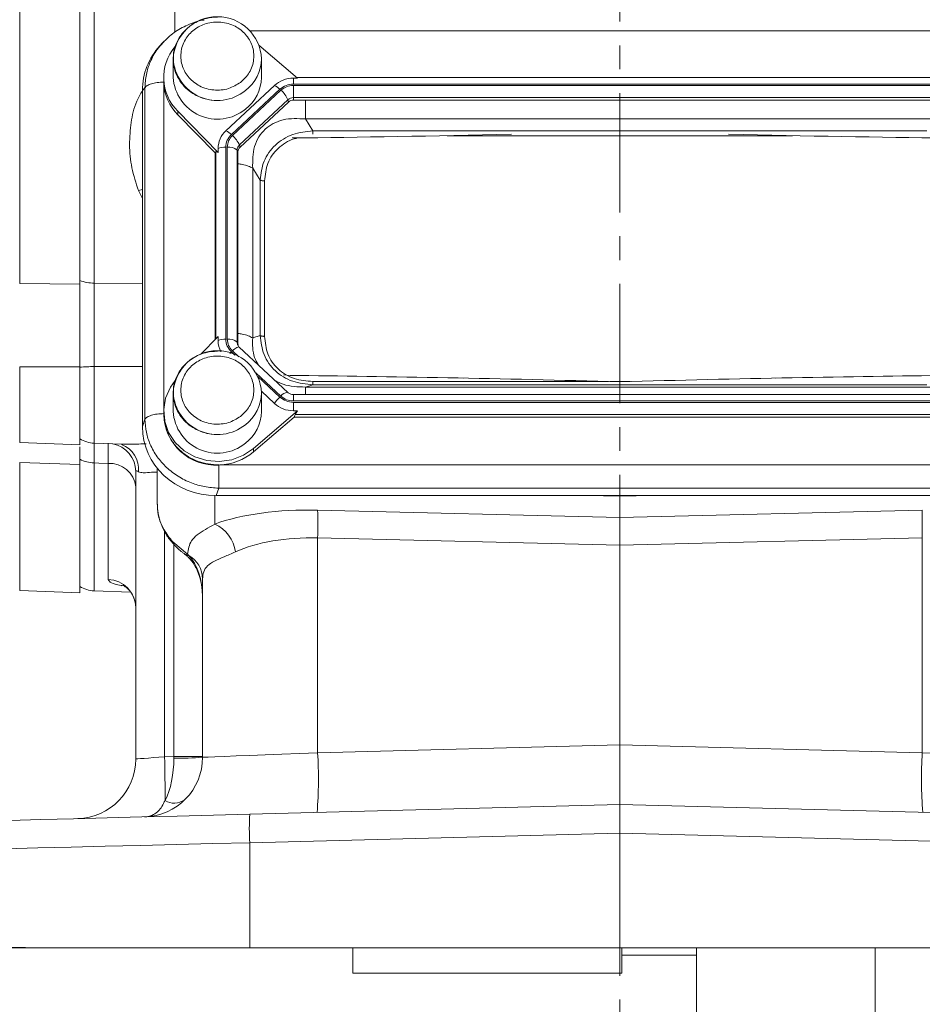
# Model space of a CAD drawing. Header units: inches. Extents: x 0.3 to 33.9, y 0.2 to 21.7.
# Tile 3 of 22: x 6.3 to 10.1, y 5.2 to 9.4. Entities that reach past the tile are written whole.
import ezdxf

# ---------------------------------------------------------------- set-up
doc = ezdxf.new("R2010")
doc.units = ezdxf.units.IN
doc.header["$MEASUREMENT"] = 0
doc.linetypes.add('CENTERX2', pattern=[0.8, 0.5, -0.1, 0.1, -0.1])
doc.layers.add('SLD-0', color=7, linetype='Continuous', lineweight=15)
doc.styles.add('SLDTEXTSTYLE0', font='TXT', dxfattribs={"width": 0.75})
doc.dimstyles.new('SLDDIMSTYLE0', dxfattribs={"dimtxt": 0.25, "dimasz": 0.13, "dimexe": 0, "dimexo": 0.0625, "dimgap": 0.0625, "dimtad": 0, "dimtih": 1, "dimtoh": 1, "dimrnd": 1e-09, "dimzin": 12, "dimdsep": 46, "dimtxsty": 'SLDTEXTSTYLE0', "dimsah": 1, "dimcen": 0.09, "dimadec": 0, "dimazin": 3, "dimtfac": 1, "dimtofl": 0, "dimtmove": 0, "dimatfit": 3, "dimfxl": 1, "dimfrac": 2, "dimtolj": 1, "dimtzin": 12, "dimarcsym": 0})

# ---------------------------------------------------------------- blocks, each defined once
blk = doc.blocks.new('_D_11')
at = {"layer": 'SLD-0'}
for p, q in [((8.8083, 13.0604), (2.4073, 13.0604)), ((2.5323, 13.0604), (2.5323, 9.6814)), ((1.9608, 9.3074), (1.9101, 9.3074)), ((1.9101, 9.3074), (1.9101, 8.9105)), ((3.1038, 9.3074), (3.1546, 9.3074)), ((3.1546, 9.3074), (3.1546, 8.9105)), ((1.9101, 8.9105), (1.9608, 8.9105)), ((3.1546, 8.9105), (3.1038, 8.9105)), ((2.5323, 5.4808), (2.5323, 8.8597)), ((5.3112, 5.4808), (2.4073, 5.4808))]:
    blk.add_line(p, q, dxfattribs=at)
for points in [[(2.5323, 13.0604), (2.5123, 12.9304), (2.5523, 12.9304)], [(2.5323, 5.4808), (2.5523, 5.6108), (2.5123, 5.6108)]]:
    blk.add_solid(points, dxfattribs=at)
at = {"layer": 'SLD-0', "char_height": 0.25, "attachment_point": 1, "style": 'SLDTEXTSTYLE0'}
for s, insert in [('7.58', (2.1075, 9.6804, -0.8581)), ('192.52', (2.0243, 9.2328, -0.8581))]:
    blk.add_mtext(s, dxfattribs=dict(at, insert=insert))

msp = doc.modelspace()

# ---------------------------------------------------------------- linework, layer by layer
at = {"color": 7, "linetype": 'Continuous', "lineweight": 15}
for p, q in [((6.3417, 8.2662), (6.3417, 11.6945)), ((6.5938, 8.2635), (6.5938, 11.6972)), ((6.6541, 8.2675), (6.6541, 11.6932)), ((6.9409, 9.2751), (6.9295, 9.2626)), ((6.9472, 9.28), (6.942, 9.2741)), ((7.5069, 9.1265), (7.3447, 9.2653)), ((6.9853, 9.2077), (6.9853, 9.1296)), ((7.3553, 9.1296), (7.3553, 9.2077)), ((6.9453, 9.1296), (6.9453, 9.1152)), ((7.5069, 9.1265), (7.4891, 9.1265)), ((7.4891, 9.1018), (7.4891, 9.1265)), ((10.2113, 9.1288), (7.5042, 9.1288)), ((6.8563, 9.0749), (6.8667, 9.0863)), ((6.8667, 9.0863), (6.8667, 7.6964)), ((6.9453, 9.1152), (6.9453, 9.11)), ((7.4097, 9.0958), (7.2064, 8.906)), ((10.2265, 9.1018), (7.4891, 9.1018)), ((10.2265, 9.0961), (7.4891, 9.0961)), ((7.4891, 9.0961), (7.4891, 9.0451)), ((6.8563, 9.0749), (6.8563, 7.6656)), ((7.4324, 9.08), (7.2292, 8.8902)), ((7.4368, 9.0759), (7.2335, 8.8861)), ((10.2265, 9.0451), (7.4891, 9.0451)), ((7.4891, 9.0345), (7.4891, 9.0451)), ((7.466, 9.0362), (7.2627, 8.8464)), ((7.4686, 9.0265), (7.2653, 8.8368)), ((7.4686, 9.0265), (7.466, 9.0362)), ((10.2265, 9.0345), (7.4891, 9.0345)), ((7.0044, 8.9876), (7.1735, 8.8153)), ((7.0044, 8.9876), (7.0044, 8.9733)), ((7.1608, 8.814), (7.0044, 8.9733)), ((7.5712, 8.9057), (7.5392, 8.9555)), ((10.1764, 8.9555), (7.5392, 8.9555)), ((10.1443, 8.9057), (7.5712, 8.9057)), ((7.2057, 8.8373), (7.2057, 8.0322)), ((7.2118, 8.8373), (7.2118, 8.0322)), ((7.2653, 8.8368), (7.2627, 8.8464)), ((7.1608, 8.814), (7.1644, 8.8176)), ((7.1608, 8.814), (7.1608, 8.0304)), ((7.1735, 8.8153), (7.1735, 8.8319)), ((7.2532, 8.8249), (7.2532, 8.0197)), ((7.2568, 8.8176), (7.2532, 8.8249)), ((7.2568, 8.8176), (7.2568, 8.0125)), ((7.3184, 8.7493), (7.3184, 8.0378)), ((7.3504, 8.6995), (7.3184, 8.7493)), ((7.3504, 8.6995), (7.3504, 8.0478)), ((7.3686, 8.6957), (7.3686, 8.044)), ((6.3417, 8.2662), (6.5938, 8.2635)), ((7.1735, 8.0434), (7.1001, 7.9686)), ((7.1735, 8.0434), (7.1735, 8.0268)), ((7.2568, 8.0125), (7.2532, 8.0197)), ((7.3504, 8.0478), (7.3184, 8.0378)), ((7.4654, 7.8092), (7.2622, 7.999)), ((6.3417, 7.917), (6.5938, 7.9169)), ((6.5938, 7.5901), (6.5938, 7.9169)), ((7.4471, 7.8835), (7.4758, 7.8804)), ((8.2043, 7.8692), (8.1756, 7.8697)), ((9.5409, 7.8697), (9.5123, 7.8692)), ((6.9853, 7.8073), (6.9853, 7.7292)), ((7.3551, 7.8139), (7.4097, 7.7629)), ((7.3553, 7.7292), (7.3553, 7.8073)), ((7.5712, 7.8416), (7.5392, 7.8316)), ((7.5392, 7.8316), (10.1764, 7.8316)), ((7.5712, 7.8416), (10.1443, 7.8416)), ((10.2265, 7.8003), (7.4891, 7.8003)), ((7.4891, 7.8003), (7.4891, 7.8002)), ((7.4891, 7.7734), (10.2265, 7.7734)), ((7.4891, 7.7676), (10.2265, 7.7676)), ((7.4891, 7.7322), (7.4891, 7.7676)), ((6.9453, 7.7292), (6.9453, 7.7148)), ((7.3223, 7.5743), (7.5069, 7.7322)), ((7.5069, 7.7322), (7.4891, 7.7322)), ((6.8563, 7.6656), (6.8667, 7.6964)), ((7.493, 7.706), (7.3223, 7.56)), ((7.493, 7.706), (7.4969, 7.7166)), ((7.493, 7.706), (10.2226, 7.706)), ((7.4969, 7.7166), (10.2187, 7.7166)), ((6.3417, 7.5989), (6.5938, 7.5901)), ((6.6541, 7.5963), (6.7708, 7.5922)), ((7.3223, 7.5743), (7.3223, 7.56)), ((6.3417, 7.5159), (6.5938, 7.507)), ((6.5938, 7.507), (6.5938, 7.5291)), ((6.5938, 6.9695), (6.5938, 7.507)), ((6.7125, 7.5117), (6.7125, 7.0249)), ((6.8283, 7.4771), (6.8283, 6.2724)), ((6.9183, 7.4911), (6.9183, 7.4836)), ((6.9183, 7.4836), (6.9183, 7.3433)), ((7.1792, 7.505), (10.5363, 7.505)), ((7.1655, 7.3769), (7.1759, 7.4077)), ((7.1759, 7.4077), (10.5397, 7.4077)), ((7.1655, 7.3769), (10.55, 7.3769)), ((8.8583, 7.3741), (8.8583, 7.3769)), ((8.8583, 7.2852), (8.8583, 7.3741)), ((8.8583, 7.2852), (7.5908, 7.3156)), ((10.1257, 7.3156), (8.8583, 7.2852)), ((8.8583, 7.2852), (8.8583, 7.1686)), ((7.045, 7.1311), (6.9833, 7.1826)), ((7.5908, 7.199), (8.8583, 7.1686)), ((7.5908, 6.2987), (7.5908, 7.199)), ((8.8583, 7.1686), (10.1257, 7.199)), ((10.1257, 7.199), (10.1257, 6.2987)), ((8.8583, 6.3319), (8.8583, 7.1686)), ((7.033, 7.1314), (7.0405, 7.126)), ((7.0502, 7.126), (7.045, 7.1311)), ((7.1083, 7.0274), (7.1083, 6.2797)), ((6.3417, 6.9783), (6.5938, 6.9695)), ((6.6541, 6.9773), (6.8066, 6.972)), ((8.8583, 6.3319), (7.5908, 6.2987)), ((8.8583, 6.3319), (8.8583, 6.082)), ((10.1257, 6.2987), (8.8583, 6.3319)), ((6.9876, 6.2829), (6.9489, 6.2819)), ((7.1083, 6.2829), (6.9876, 6.2829)), ((8.8583, 6.082), (7.3059, 6.0414)), ((8.8583, 5.9621), (8.8583, 6.082)), ((10.4106, 6.0414), (8.8583, 6.082)), ((7.3059, 5.9214), (8.8583, 5.9621)), ((8.8583, 5.9621), (8.8583, 5.4808)), ((8.8583, 5.9621), (10.4106, 5.9214)), ((7.3059, 5.4808), (7.3059, 5.9214)), ((7.3059, 5.4808), (6.4348, 5.4808)), ((8.8583, 5.4808), (7.3059, 5.4808)), ((7.7386, 5.3753), (7.7386, 5.4808)), ((10.4106, 5.4808), (8.8583, 5.4808)), ((8.8666, 5.3753), (8.8666, 5.4808)), ((8.8666, 5.4508), (9.1786, 5.4508)), ((9.1786, 4.5158), (9.1786, 5.4808)), ((9.9286, 4.5158), (9.9286, 5.4808)), ((7.7386, 5.3753), (8.8666, 5.3753))]:
    msp.add_line(p, q, dxfattribs=at)
at = {"color": 8, "linetype": 'Continuous', "lineweight": 15}
for p, q in [((6.9925, 10.8114), (6.9925, 9.3194)), ((10.4089, 9.3251), (7.3059, 9.3251)), ((6.9455, 9.1069), (6.9455, 7.7375)), ((9.5821, 8.8849), (8.1344, 8.8849)), ((7.1644, 8.8176), (7.1644, 8.0341)), ((6.8393, 8.6553), (6.8563, 8.6596)), ((6.8393, 8.6553), (6.8563, 8.622)), ((6.8563, 8.2654), (6.6541, 8.2675)), ((7.2292, 7.9793), (7.2435, 7.9659)), ((7.2335, 7.9834), (7.2606, 7.958)), ((6.3417, 7.5989), (6.3417, 7.917)), ((6.6541, 7.9174), (6.8563, 7.9173)), ((6.6541, 7.5963), (6.6541, 7.9174)), ((7.3317, 7.8917), (7.4368, 7.7936)), ((7.3402, 7.8757), (7.4324, 7.7895)), ((7.5712, 7.8548), (8.809, 7.8548)), ((8.8161, 7.8548), (8.9004, 7.8548)), ((7.4891, 7.8002), (7.4891, 7.7734)), ((6.3417, 6.9783), (6.3417, 7.5159)), ((6.6541, 6.9773), (6.6541, 7.5137)), ((7.1596, 7.2573), (7.1596, 7.377)), ((8.7198, 7.3769), (8.8583, 7.3741)), ((8.8583, 7.3741), (8.9967, 7.3769)), ((6.9489, 6.2819), (6.9489, 7.2266)), ((6.9876, 7.1727), (6.9876, 6.2829))]:
    msp.add_line(p, q, dxfattribs=at)
at = {"color": 8, "linetype": 'Continuous', "lineweight": 15, "flags": 128}
for points in [[(7.2622, 7.999), (7.2614, 7.9995), (7.2592, 7.9998), (7.2562, 7.9992), (7.2526, 7.9977), (7.2483, 7.9952), (7.2437, 7.9919), (7.2387, 7.9879), (7.2335, 7.9834)], [(6.9833, 7.1826), (6.9811, 7.1803), (6.981, 7.1799)], [(7.045, 7.1311), (7.0382, 7.1301), (7.0332, 7.1318)]]:
    msp.add_lwpolyline(points, dxfattribs=at)
at = {"color": 7, "linetype": 'Continuous', "lineweight": 15, "flags": 128}
for points in [[(6.994, 7.8597), (6.9736, 7.8311), (6.9535, 7.7856), (6.9454, 7.7369), (6.9497, 7.6879), (6.966, 7.641), (6.9936, 7.5991), (7.0309, 7.5643), (7.0759, 7.5385), (7.126, 7.5232), (7.1786, 7.5193), (7.2307, 7.5268), (7.2795, 7.5455), (7.3223, 7.5743)], [(6.6541, 7.5137), (6.6741, 7.513), (6.7125, 7.5117)], [(6.9489, 6.2819), (6.9252, 6.28), (6.9024, 6.2782), (6.8816, 6.2766), (6.8634, 6.2751), (6.8484, 6.274), (6.8374, 6.2731), (6.8306, 6.2726), (6.8283, 6.2724)], [(7.5908, 6.2987), (7.5146, 6.2957), (7.4406, 6.2928), (7.3705, 6.29), (7.306, 6.2875), (7.2486, 6.2852), (7.1997, 6.2833), (7.1604, 6.2818), (7.1317, 6.2806), (7.1142, 6.28), (7.1083, 6.2797)], [(10.6083, 6.2797), (10.6024, 6.28), (10.5849, 6.2806), (10.5561, 6.2818), (10.5168, 6.2833), (10.4679, 6.2852), (10.4106, 6.2875), (10.3461, 6.29), (10.276, 6.2928), (10.202, 6.2957), (10.1257, 6.2987)], [(7.3059, 6.0414), (7.1535, 6.0374), (7.0024, 6.0334), (6.8536, 6.0295), (6.7081, 6.0257), (6.5669, 6.022), (6.4309, 6.0184), (6.301, 6.015), (6.1781, 6.0118), (6.0629, 6.0088), (5.9563, 6.006), (5.8589, 6.0035), (5.7714, 6.0012), (5.6944, 5.9992), (5.6283, 5.9974), (5.5737, 5.996), (5.5308, 5.9949), (5.4999, 5.9941), (5.4813, 5.9936), (5.4751, 5.9934)], [(5.3583, 5.8735), (5.3642, 5.8736), (5.3821, 5.874), (5.4117, 5.8748), (5.453, 5.8758), (5.5055, 5.8771), (5.5692, 5.8787), (5.6435, 5.8805), (5.728, 5.8826), (5.8223, 5.8849), (5.9257, 5.8874), (6.0376, 5.8902), (6.1574, 5.8931), (6.2844, 5.8963), (6.4178, 5.8995), (6.5568, 5.903), (6.7005, 5.9065), (6.8482, 5.9101), (6.999, 5.9138), (7.1518, 5.9176), (7.3059, 5.9214)], [(6.4348, 5.4808), (6.2995, 5.4841), (6.1707, 5.4873), (6.049, 5.4903), (5.9353, 5.4931), (5.8302, 5.4956), (5.7344, 5.498), (5.6485, 5.5001), (5.5729, 5.502), (5.5081, 5.5036), (5.4546, 5.5049), (5.4127, 5.5059), (5.3825, 5.5067), (5.3643, 5.5071), (5.3583, 5.5073)]]:
    msp.add_lwpolyline(points, dxfattribs=at)
at = {"color": 7, "linetype": 'Continuous', "lineweight": 15}
for centre, radius, start, end in [((7.1703, 9.1989), 0.1852, 2.7145, 177.2855), ((7.1459, 9.1295), 0.2003, 139.9835, 225.0626), ((7.1707, 9.1404), 0.1858, 183.3602, 309.0467), ((7.1872, 9.1308), 0.1681, 306.7639, 359.5608), ((7.4884, 9.0102), 0.1163, 89.6932, 132.59), ((7.1483, 9.1166), 0.2031, 182.7503, 224.8701), ((7.3797, 9.0285), 0.0737, 44.2742, 65.9514), ((7.3662, 8.9933), 0.1086, 23.2237, 49.4764), ((7.4889, 9.0113), 0.0338, 89.6937, 132.5892), ((7.4889, 9.0044), 0.0301, 89.6934, 132.5897), ((7.275, 8.8313), 0.1014, 132.5246, 179.6231), ((7.1764, 8.8387), 0.0737, 44.275, 65.9506), ((7.1629, 8.8035), 0.1086, 23.2241, 49.4761), ((7.2036, 8.751), 0.0863, 88.5954, 110.3761), ((7.2189, 8.7858), 0.052, 48.7367, 97.7906), ((7.2826, 8.8247), 0.0294, 132.5241, 179.6235), ((7.283, 8.8174), 0.0262, 132.5247, 179.6236), ((6.6565, 8.4568), 0.1893, 250.6423, 269.2625), ((7.2036, 7.9459), 0.0863, 88.5958, 110.3762), ((7.2727, 8.0269), 0.0992, 180.0878, 208.6282), ((7.2189, 7.9806), 0.052, 48.7374, 97.7899), ((7.2824, 8.0125), 0.0257, 180.1054, 209.1045), ((7.1703, 7.7985), 0.1852, 2.7145, 177.2855), ((6.6557, 7.1303), 0.7871, 90.1199, 94.515), ((7.5349, 7.6789), 0.1508, 132.8088, 146.1445), ((7.4884, 7.8486), 0.1163, 227.4103, 270.3069), ((7.1707, 7.7401), 0.1858, 183.3602, 309.0467), ((7.1872, 7.7305), 0.1681, 306.7639, 359.5608), ((7.1634, 7.7227), 0.2182, 182.066, 273.2962), ((6.6583, 7.7162), 0.12, 237.4864, 268), ((7.1716, 7.7383), 0.2335, 271.8762, 310.1967), ((6.6574, 7.6527), 0.139, 242.7512, 268.6215), ((6.7188, 7.4018), 0.11, 5.9044, 93.3203), ((5.8609, 7.2573), 1.7309, 358.0693, 1.9307), ((11.8557, 7.2573), 1.731, 178.0695, 181.9305), ((7.0971, 7.1209), 0.15, 7.5632, 65.4088), ((6.9931, 7.026), 0.1152, 0.7255, 60.28), ((6.7093, 6.906), 0.1189, 0.4591, 88.495), ((6.6583, 7.0973), 0.12, 237.4864, 268), ((6.8583, 6.2797), 0.25, 271.5, 0), ((1.745, 6.1334), 5.206, 359.6167, 1.6339), ((7.0171, 7.4567), 1.1805, 268.5721, 274.4279), ((5.7972, 6.1894), 1.7969, 355.5123, 3.4878), ((11.9193, 6.1894), 1.7969, 176.5122, 184.4876), ((6.5783, 6.2724), 0.25, 271.5, 0), ((6.9903, 6.1608), 0.0736, 237.6841, 305.3157), ((8.4524, 5.9814), 1.148, 177.0051, 182.9949)]:
    msp.add_arc(centre, radius, start, end, dxfattribs=at)
at = {"color": 8, "linetype": 'Continuous', "lineweight": 15}
for centre, radius, start, end in [((7.1707, 9.2186), 0.1858, 183.3602, 309.0467), ((7.1872, 9.209), 0.1681, 306.7639, 359.5608), ((7.282, 8.0198), 0.0288, 180.0927, 209.3196), ((7.349, 7.8517), 0.175, 133.2062, 136.1769), ((7.1707, 7.8182), 0.1858, 183.3601, 309.0466), ((7.1872, 7.8086), 0.1681, 306.764, 359.5608), ((7.4696, 7.7696), 0.0407, 97.5135, 143.8062), ((6.7091, 7.4766), 0.1192, 0.2489, 79.2118), ((6.7294, 7.4871), 0.111, 354.7433, 69.1346), ((7.046, 7.1379), 0.0127, 233.1868, 289.3632)]:
    msp.add_arc(centre, radius, start, end, dxfattribs=at)
at = {"color": 7, "linetype": 'Continuous', "lineweight": 15}
for centre, major_axis, ratio, start_param, end_param in [((7.1751, 9.0659), (0.313, -0.0656), 0.927683, 2.642019, 3.333612), ((9.4331, 9.0317), (3.4384, 0.1121), 0.032567, 4.108741, 4.407208), ((8.2835, 9.0317), (3.4384, -0.1121), 0.032567, 5.01757, 5.315642), ((7.2057, 8.7728), (-0.0413, 0.0448), 0.170211, 5.767586, 6.291275), ((9.4331, 7.7245), (3.4384, -0.1121), 0.032567, 1.739821, 2.177444), ((8.2835, 7.7245), (3.4384, 0.1121), 0.032567, 0.964148, 1.401772), ((7.542, 7.7526), (0.0452, 0.0412), 0.184584, 2.276832, 2.800522), ((7.1751, 7.6746), (0.313, 0.0656), 0.927683, 2.949574, 4.490212), ((7.6126, 7.0751), (0.6249, -0.0274), 0.383235, 1.622509, 2.398549), ((7.6083, 6.9584), (0.4998, -0.0303), 0.478472, 1.634733, 2.410774), ((6.9833, 6.9533), (0, 0.2045), 0.611254, 4.712389, 5.718047), ((6.8583, 6.2797), (-0.0065, 0.2499), 0.517444, 3.888295, 4.686209), ((6.9833, 6.283), (-0.0033, 0.25), 0.017441, 4.686437, 4.711704)]:
    msp.add_ellipse(centre, major_axis=major_axis, ratio=ratio, start_param=start_param, end_param=end_param, dxfattribs=at)
for points, knots in [([(7.1151, 9.3701), (7.1128, 9.3699), (7.0885, 9.3677), (7.0449, 9.3505), (6.987, 9.32), (6.9562, 9.29), (6.9409, 9.275)], [0, 0, 0, 0, 0.034061, 0.358987, 0.679807, 1, 1, 1, 1]), ([(7.1703, 9.3825), (7.155, 9.3815), (7.1337, 9.3802), (7.1036, 9.3713), (7.0791, 9.3608), (7.0524, 9.3436), (7.0279, 9.321), (7.0069, 9.2925), (6.9925, 9.259), (6.9853, 9.233), (6.986, 9.2187), (6.9861, 9.2171)], [0, 0, 0, 0, 0.163338, 0.228855, 0.337715, 0.451308, 0.573952, 0.703422, 0.839426, 0.98232, 1, 1, 1, 1]), ([(7.2675, 9.1088), (7.2513, 9.0989), (7.2264, 9.0836), (7.1868, 9.0762), (7.1553, 9.0759), (7.1244, 9.0818), (7.0875, 9.0966), (7.0492, 9.1262), (7.0255, 9.167), (7.0171, 9.2037), (7.0169, 9.2331), (7.0232, 9.2619), (7.039, 9.2964), (7.0707, 9.3321), (7.1144, 9.3543), (7.1537, 9.3621), (7.1852, 9.3623), (7.2161, 9.3565), (7.253, 9.3417), (7.2913, 9.3121), (7.3151, 9.2713), (7.3234, 9.2346), (7.3237, 9.2052), (7.3173, 9.1764), (7.3019, 9.1415), (7.281, 9.1217), (7.2675, 9.1088)], [0, 0, 0, 0, 0.059864, 0.09209, 0.125, 0.15791, 0.190136, 0.25, 0.309864, 0.34209, 0.375, 0.40791, 0.440136, 0.5, 0.559864, 0.59209, 0.625, 0.65791, 0.690136, 0.75, 0.809864, 0.84209, 0.875, 0.90791, 0.940136, 1, 1, 1, 1]), ([(6.9861, 9.2171), (6.9859, 9.2053), (6.9856, 9.179), (6.9975, 9.1411), (7.0178, 9.1062), (7.0439, 9.0782), (7.0725, 9.0581), (7.1002, 9.0452), (7.1318, 9.0353), (7.1553, 9.0338), (7.1703, 9.0328)], [0, 0, 0, 0, 0.1245, 0.275154, 0.409977, 0.542142, 0.666642, 0.764906, 0.849889, 1, 1, 1, 1]), ([(6.9453, 9.11), (6.936, 9.1096), (6.9174, 9.1089), (6.8931, 9.1037), (6.8743, 9.096), (6.8692, 9.0895), (6.8667, 9.0863)], [0, 0, 0, 0, 0.25, 0.499999, 0.749998, 1, 1, 1, 1]), ([(7.4324, 9.08), (7.4407, 9.0862), (7.4573, 9.0988), (7.4785, 9.1008), (7.4891, 9.1018)], [0, 0, 0, 0, 0.5, 1, 1, 1, 1]), ([(7.4368, 9.0759), (7.4444, 9.0817), (7.4597, 9.0933), (7.4793, 9.0952), (7.4891, 9.0961)], [0, 0, 0, 0, 0.499998, 1, 1, 1, 1]), ([(7.5392, 8.9555), (7.5077, 8.9571), (7.4611, 8.9595), (7.4047, 8.9382), (7.3695, 8.9136), (7.3426, 8.8803), (7.3181, 8.826), (7.3183, 8.7802), (7.3184, 8.7493)], [0, 0, 0, 0, 0.257397, 0.381602, 0.5, 0.618394, 0.742603, 1, 1, 1, 1]), ([(7.2057, 8.8373), (7.2068, 8.8472), (7.209, 8.867), (7.2224, 8.8825), (7.2292, 8.8902)], [0, 0, 0, 0, 0.4999976, 1, 1, 1, 1]), ([(7.2118, 8.8373), (7.2128, 8.8465), (7.2149, 8.8647), (7.2273, 8.879), (7.2335, 8.8861)], [0, 0, 0, 0, 0.499998, 1, 1, 1, 1]), ([(7.5712, 8.9057), (7.5423, 8.9025), (7.4985, 8.8978), (7.4466, 8.8722), (7.4126, 8.8466), (7.3852, 8.8149), (7.3581, 8.7667), (7.3535, 8.7263), (7.3504, 8.6995)], [0, 0, 0, 0, 0.248977, 0.376059, 0.5, 0.623945, 0.751022, 1, 1, 1, 1]), ([(7.3686, 8.6957), (7.3668, 8.6958), (7.3631, 8.6959), (7.358, 8.6967), (7.3535, 8.6979), (7.3514, 8.699), (7.3504, 8.6995)], [0, 0, 0, 0, 0.250002, 0.500001, 0.749993, 1, 1, 1, 1]), ([(6.5938, 7.9149), (6.5938, 7.9436), (6.5938, 8.0018), (6.5938, 8.0886), (6.5938, 8.173), (6.5938, 8.2355), (6.5938, 8.2691), (6.5938, 8.2782)], [0, 0, 0, 0, 0.225411, 0.45736, 0.682762, 0.914702, 1, 1, 1, 1]), ([(6.5938, 7.9169), (6.5938, 7.9493), (6.5938, 8.0095), (6.5938, 8.0973), (6.5938, 8.1826), (6.5938, 8.2352), (6.5938, 8.2635)], [0, 0, 0, 0, 0.266853, 0.494133, 0.728006, 1, 1, 1, 1]), ([(6.6541, 7.9174), (6.654, 7.9475), (6.6538, 8.0089), (6.6538, 8.0999), (6.6538, 8.1885), (6.654, 8.2409), (6.6541, 8.2675)], [0, 0, 0, 0, 0.245724, 0.500001, 0.745724, 1, 1, 1, 1]), ([(7.2292, 7.9793), (7.2224, 7.987), (7.209, 8.0025), (7.2068, 8.0223), (7.2057, 8.0322)], [0, 0, 0, 0, 0.5, 1, 1, 1, 1]), ([(7.2335, 7.9834), (7.2273, 7.9905), (7.2149, 8.0047), (7.2128, 8.023), (7.2118, 8.0322)], [0, 0, 0, 0, 0.5, 1, 1, 1, 1]), ([(7.3504, 8.0478), (7.3535, 8.0205), (7.3581, 7.9792), (7.3852, 7.9305), (7.4126, 7.8986), (7.4466, 7.8732), (7.4985, 7.8482), (7.5423, 7.8442), (7.5712, 7.8416)], [0, 0, 0, 0, 0.248977, 0.376059, 0.5, 0.623945, 0.751023, 1, 1, 1, 1]), ([(7.3686, 8.044), (7.3668, 8.0441), (7.3631, 8.0442), (7.358, 8.045), (7.3535, 8.0461), (7.3514, 8.0472), (7.3504, 8.0478)], [0, 0, 0, 0, 0.250001, 0.5, 0.750004, 1, 1, 1, 1]), ([(7.3686, 8.044), (7.371, 8.0189), (7.3746, 7.981), (7.399, 7.936), (7.4241, 7.9067), (7.4555, 7.8833), (7.5038, 7.8605), (7.5443, 7.8571), (7.5712, 7.8548)], [0, 0, 0, 0, 0.250061, 0.376147, 0.499999, 0.623789, 0.749939, 1, 1, 1, 1]), ([(7.1703, 7.9821), (7.155, 7.9812), (7.1337, 7.9798), (7.1036, 7.9709), (7.0791, 7.9604), (7.0524, 7.9433), (7.0279, 7.9206), (7.0069, 7.8922), (6.9925, 7.8586), (6.9853, 7.8326), (6.986, 7.8183), (6.9861, 7.8168)], [0, 0, 0, 0, 0.163338, 0.228855, 0.337715, 0.451308, 0.573952, 0.703422, 0.839427, 0.982321, 1, 1, 1, 1]), ([(7.2675, 7.7085), (7.2513, 7.6985), (7.2264, 7.6832), (7.1868, 7.6759), (7.1553, 7.6756), (7.1244, 7.6815), (7.0875, 7.6962), (7.0492, 7.7259), (7.0255, 7.7666), (7.0171, 7.8033), (7.0169, 7.8327), (7.0232, 7.8616), (7.039, 7.896), (7.0707, 7.9318), (7.1144, 7.954), (7.1537, 7.9618), (7.1852, 7.962), (7.2161, 7.9561), (7.253, 7.9414), (7.2913, 7.9117), (7.3151, 7.8709), (7.3234, 7.8343), (7.3237, 7.8048), (7.3173, 7.776), (7.3019, 7.7412), (7.281, 7.7213), (7.2675, 7.7085)], [0, 0, 0, 0, 0.059864, 0.09209, 0.125, 0.15791, 0.190136, 0.25, 0.309864, 0.34209, 0.375, 0.40791, 0.440136, 0.5, 0.559864, 0.59209, 0.625, 0.65791, 0.690136, 0.75, 0.809864, 0.84209, 0.875, 0.90791, 0.940136, 1, 1, 1, 1]), ([(7.5712, 7.8548), (7.5712, 7.8532), (7.5712, 7.8498), (7.5712, 7.8459), (7.5712, 7.8429), (7.5712, 7.842), (7.5712, 7.8416)], [0, 0, 0, 0, 0.250002, 0.499998, 0.749995, 1, 1, 1, 1]), ([(6.9861, 7.8168), (6.9859, 7.8049), (6.9856, 7.7786), (6.9975, 7.7407), (7.0178, 7.7058), (7.0439, 7.6778), (7.0725, 7.6577), (7.1002, 7.6449), (7.1318, 7.6349), (7.1553, 7.6334), (7.1703, 7.6325)], [0, 0, 0, 0, 0.124501, 0.275155, 0.409977, 0.542142, 0.666642, 0.764906, 0.849889, 1, 1, 1, 1]), ([(7.4891, 7.8002), (7.4867, 7.8003), (7.4821, 7.8006), (7.4754, 7.8026), (7.4693, 7.8056), (7.466, 7.8085), (7.4643, 7.8099)], [0, 0, 0, 0, 0.2520893, 0.5027582, 0.7520483, 1, 1, 1, 1]), ([(7.4891, 7.7676), (7.4785, 7.7687), (7.4573, 7.7707), (7.4407, 7.7833), (7.4324, 7.7895)], [0, 0, 0, 0, 0.5, 1, 1, 1, 1]), ([(7.4891, 7.7734), (7.4793, 7.7743), (7.4597, 7.7762), (7.4444, 7.7878), (7.4368, 7.7936)], [0, 0, 0, 0, 0.500002, 1, 1, 1, 1]), ([(6.8667, 7.6964), (6.8692, 7.6996), (6.8743, 7.7061), (6.8931, 7.7138), (6.9174, 7.7191), (6.936, 7.7198), (6.9453, 7.7201)], [0, 0, 0, 0, 0.249999, 0.499999, 0.75, 1, 1, 1, 1]), ([(6.8667, 7.6964), (6.8679, 7.6781), (6.8703, 7.6424), (6.885, 7.5983), (6.9017, 7.5645), (6.923, 7.5311), (6.9562, 7.4933), (7.005, 7.4559), (7.0593, 7.4292), (7.1171, 7.412), (7.156, 7.4092), (7.1759, 7.4077)], [0, 0, 0, 0, 0.123097, 0.24092, 0.306486, 0.371549, 0.500085, 0.628624, 0.75908, 0.876905, 1, 1, 1, 1]), ([(6.9473, 7.711), (6.9501, 7.6869), (6.9545, 7.6482), (6.9818, 7.6008), (7.0113, 7.5665), (7.0481, 7.5388), (7.1019, 7.5121), (7.1467, 7.5078), (7.1759, 7.505)], [0, 0, 0, 0, 0.219463, 0.351507, 0.485912, 0.620316, 0.75236, 1, 1, 1, 1]), ([(6.7127, 7.5958), (6.7128, 7.5899), (6.7128, 7.5779), (6.7127, 7.546), (6.7125, 7.5203), (6.7125, 7.5117)], [0, 0, 0, 0, 0.3901521, 0.7938247, 1, 1, 1, 1]), ([(6.5938, 7.507), (6.5938, 7.5242), (6.5938, 7.5561), (6.5938, 7.5732), (6.5938, 7.5811)], [0, 0, 0, 0, 0.541067, 1, 1, 1, 1]), ([(6.8283, 7.4771), (6.8285, 7.4784), (6.8292, 7.4818), (6.8341, 7.4804), (6.8388, 7.4776), (6.8399, 7.4769)], [0, 0, 0, 0, 0.344922, 0.848485, 1, 1, 1, 1]), ([(7.1759, 7.5049), (7.1759, 7.4958), (7.1759, 7.4778), (7.1759, 7.4497), (7.1759, 7.4245), (7.1759, 7.4133), (7.1759, 7.4077)], [0, 0, 0, 0, 0.250001, 0.5, 0.749999, 1, 1, 1, 1]), ([(6.9833, 7.1826), (6.9704, 7.1989), (6.9414, 7.2355), (6.9212, 7.2922), (6.919, 7.33), (6.9183, 7.3433)], [0, 0, 0, 0, 0.342388, 0.768148, 1, 1, 1, 1]), ([(6.9195, 7.3409), (6.9193, 7.334), (6.9186, 7.3112), (6.9276, 7.273), (6.9461, 7.2288), (6.965, 7.1976), (6.9789, 7.1832), (6.9816, 7.1803)], [0, 0, 0, 0, 0.117696, 0.390933, 0.662275, 0.933532, 1, 1, 1, 1]), ([(7.1596, 7.2573), (7.1459, 7.2496), (7.1169, 7.2333), (7.0847, 7.2119), (7.0531, 7.1816), (7.0482, 7.1511), (7.045, 7.1311)], [0, 0, 0, 0, 0.1834494, 0.390895, 0.6013127, 1, 1, 1, 1]), ([(6.9815, 7.1804), (6.9841, 7.1771), (6.996, 7.1614), (7.0144, 7.1457), (7.0301, 7.1343), (7.0333, 7.132)], [0, 0, 0, 0, 0.174349, 0.830019, 1, 1, 1, 1]), ([(7.1083, 7.0274), (7.1092, 7.0379), (7.1111, 7.0592), (7.1278, 7.0829), (7.1563, 7.1021), (7.1959, 7.1189), (7.2296, 7.1336), (7.2458, 7.1406)], [0, 0, 0, 0, 0.193788, 0.392776, 0.597116, 0.80657, 1, 1, 1, 1]), ([(7.0384, 7.1277), (7.0419, 7.1247), (7.056, 7.1123), (7.0766, 7.0842), (7.0959, 7.0412), (7.1066, 6.9962), (7.1078, 6.9661), (7.1083, 6.9533)], [0, 0, 0, 0, 0.069494, 0.28466, 0.530464, 0.798897, 1, 1, 1, 1]), ([(6.7723, 7.0017), (6.7722, 7.0017), (6.772, 7.0018), (6.781, 6.9976), (6.7955, 6.9866), (6.8122, 6.9672), (6.8241, 6.9404), (6.8297, 6.9187), (6.8281, 6.9077), (6.8281, 6.9072)], [0, 0, 0, 0, 0.090097, 0.23882, 0.398486, 0.580523, 0.780836, 0.989567, 1, 1, 1, 1]), ([(6.8648, 6.0298), (6.8649, 6.0298), (6.8651, 6.0298), (6.8653, 6.0298), (6.8655, 6.0298), (6.8659, 6.0298), (6.8668, 6.0299), (6.8683, 6.03), (6.8711, 6.0302), (6.8759, 6.0307), (6.8847, 6.0322), (6.9006, 6.0372), (6.9137, 6.0453), (6.9336, 6.0635), (6.9426, 6.0817), (6.9509, 6.0986)], [0, 0, 0, 0, 0.003258, 0.003893, 0.004855, 0.008644, 0.015399, 0.027447, 0.048984, 0.087645, 0.157705, 0.287617, 0.542707, 0.573749, 1, 1, 1, 1]), ([(6.4348, 5.4808), (6.365, 5.4808), (6.2302, 5.4808), (6.0491, 5.4808), (5.8879, 5.4808), (5.7452, 5.4808), (5.6232, 5.4808), (5.5226, 5.4808), (5.4368, 5.4808), (5.3742, 5.4808), (5.3656, 5.4808), (5.3612, 5.4808)], [0, 0, 0, 0, 0.110367, 0.212962, 0.315885, 0.418482, 0.52113, 0.624104, 0.726755, 0.863377, 1, 1, 1, 1])]:
    msp.add_open_spline(points, degree=3, knots=knots, dxfattribs=at)
at = {"color": 8, "linetype": 'Continuous', "lineweight": 15}
for points, knots in [([(6.942, 9.2741), (6.9338, 9.2652), (6.9116, 9.2415), (6.8883, 9.1964), (6.8703, 9.1421), (6.8679, 9.1051), (6.8667, 9.0863)], [0, 0, 0, 0, 0.17287, 0.463422, 0.725843, 1, 1, 1, 1]), ([(6.8563, 9.075), (6.8477, 9.0601), (6.8234, 9.0182), (6.8073, 8.9399), (6.7997, 8.8462), (6.8089, 8.7492), (6.8291, 8.6869), (6.8393, 8.6553)], [0, 0, 0, 0, 0.115105, 0.32362, 0.538597, 0.766204, 1, 1, 1, 1]), ([(7.5392, 8.9555), (7.5392, 8.9641), (7.5392, 8.9814), (7.5392, 9.0091), (7.5392, 9.027), (7.5392, 9.0345)], [0, 0, 0, 0, 0.368963, 0.737928, 1, 1, 1, 1]), ([(7.5712, 8.8913), (7.5712, 8.8928), (7.5712, 8.8961), (7.5712, 8.9011), (7.5712, 8.9042), (7.5712, 8.9057)], [0, 0, 0, 0, 0.289888, 0.644936, 1, 1, 1, 1]), ([(7.5022, 8.8737), (7.4989, 8.8733), (7.4822, 8.871), (7.4557, 8.8559), (7.4241, 8.8332), (7.3991, 8.8037), (7.3746, 8.7587), (7.371, 8.7209), (7.3686, 8.6957)], [0, 0, 0, 0, 0.040338, 0.201684, 0.360173, 0.51858, 0.680008, 1, 1, 1, 1]), ([(7.3184, 8.7493), (7.3124, 8.7524), (7.3005, 8.7586), (7.2786, 8.7648), (7.2628, 8.7669), (7.2568, 8.7677)], [0, 0, 0, 0, 0.383144, 0.766285, 1, 1, 1, 1]), ([(7.3184, 8.0378), (7.3124, 8.0408), (7.3005, 8.047), (7.2786, 8.0532), (7.2628, 8.0553), (7.2568, 8.0561)], [0, 0, 0, 0, 0.383143, 0.766286, 1, 1, 1, 1]), ([(7.3184, 8.0378), (7.3177, 8.0097), (7.3167, 7.971), (7.3356, 7.9354), (7.3408, 7.9256)], [0, 0, 0, 0, 0.723141, 1, 1, 1, 1]), ([(7.4136, 7.8576), (7.4244, 7.8525), (7.4636, 7.8338), (7.5075, 7.8325), (7.5392, 7.8316)], [0, 0, 0, 0, 0.276861, 1, 1, 1, 1]), ([(7.5392, 7.8316), (7.5392, 7.8291), (7.5392, 7.8241), (7.5392, 7.8122), (7.5392, 7.8024), (7.5392, 7.8003)], [0, 0, 0, 0, 0.4415435, 0.8830867, 1, 1, 1, 1]), ([(6.6541, 7.5137), (6.654, 7.5297), (6.6538, 7.5622), (6.6538, 7.5905), (6.6538, 7.6039), (6.6539, 7.6017), (6.6539, 7.6011)], [0, 0, 0, 0, 0.2982717, 0.6069261, 0.9051954, 1, 1, 1, 1]), ([(6.8717, 7.5931), (6.8616, 7.5931), (6.8285, 7.5931), (6.7923, 7.5907), (6.7736, 7.5925), (6.7709, 7.5928)], [0, 0, 0, 0, 0.2733027, 0.8935096, 1, 1, 1, 1]), ([(6.8399, 7.4769), (6.8457, 7.4748), (6.8523, 7.4723), (6.8704, 7.4721), (6.8888, 7.4742), (6.91, 7.4751), (6.9183, 7.4755)], [0, 0, 0, 0, 0.340009, 0.380693, 0.758306, 1, 1, 1, 1]), ([(6.7125, 7.0249), (6.7156, 7.0202), (6.7219, 7.0107), (6.7479, 7.0021), (6.7703, 6.9991), (6.7718, 6.9989)], [0, 0, 0, 0, 0.480771, 0.965744, 1, 1, 1, 1])]:
    msp.add_open_spline(points, degree=3, knots=knots, dxfattribs=at)
at = {"layer": 'SLD-0', "linetype": 'CENTERX2', "lineweight": 0}
msp.add_line((8.8583, 16.2639), (8.8583, 3.2759), dxfattribs=at)

# ---------------------------------------------------------------- dimensions: what is measured, and where the dimension line sits
at = {"layer": 'SLD-0'}
dim = msp.add_linear_dim(base=(2.5323, 13.0604), p1=(5.3612, 5.4808), p2=(8.8583, 13.0604), angle=90, dimstyle='SLDDIMSTYLE0', dxfattribs=at)
dim.commit()
dim.dimension.update_dxf_attribs({"geometry": '_D_11', "text_midpoint": (2.5323, 9.2706), "dimtype": 160})

doc.saveas('drawing.dxf')
